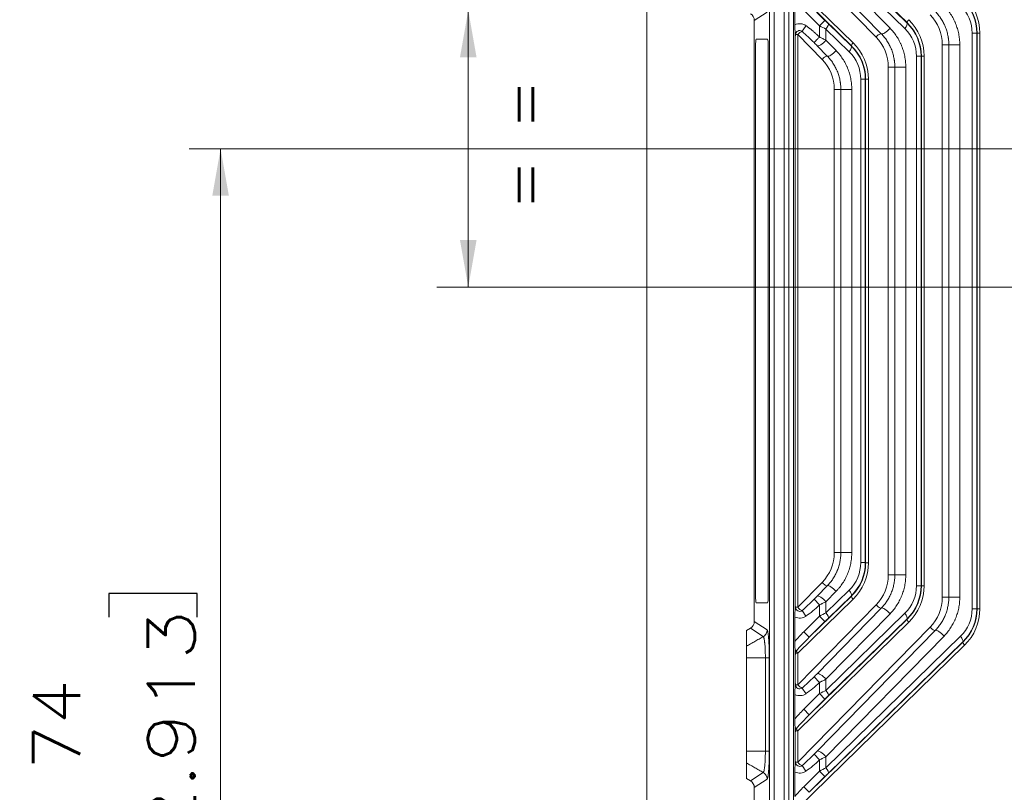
# Model space of a CAD drawing. Header units: millimetres. Extents: x 4 to 836, y 5 to 589.
# Tile 116 of 174: x 551 to 614, y 293 to 343. Entities that reach past the tile are written whole.
import ezdxf

# ---------------------------------------------------------------- set-up
doc = ezdxf.new("R2010")
doc.units = ezdxf.units.MM
doc.layers.add('1', color=7, linetype='Continuous', true_color=0xffffff)
doc.styles.add('ideas_simplex', font='simplex.shx')
doc.dimstyles.get("Standard").update_dxf_attribs({"dimtxt": 0.18, "dimasz": 0.18, "dimexe": 0.18, "dimexo": 0.0625, "dimgap": 0.09, "dimtad": 0, "dimtih": 1, "dimtoh": 1, "dimdec": 4, "dimzin": 0, "dimdsep": 46, "dimtxsty": 'Standard', "dimcen": 0.09, "dimadec": 0, "dimazin": 0, "dimtfac": 1, "dimtdec": 4, "dimtofl": 0, "dimtmove": 0, "dimatfit": 3, "dimfxl": 1, "dimtolj": 1, "dimtzin": 0, "dimarcsym": 0})

# ---------------------------------------------------------------- blocks, each defined once
blk = doc.blocks.new('_U0')
at = {"layer": '1', "color": 152, "lineweight": 13}
for p, q in [((645.148738, 334.481944), (561.58432, 334.481944)), ((617.67825, 260.481944), (561.58432, 260.481944))]:
    blk.add_line(p, q, dxfattribs=at)
at = {"layer": '1', "color": 27, "lineweight": 13}
blk.add_line((563.58432, 260.481944), (563.58432, 334.481944), dxfattribs=at)
at = {"layer": '1', "color": 87, "lineweight": 25}
for p, q in [((562.08432, 306.069444), (556.45932, 306.069444)), ((556.45932, 306.069444), (556.45932, 304.569444)), ((562.08432, 304.569444), (562.08432, 306.069444)), ((556.45932, 290.394444), (556.45932, 288.894444)), ((562.08432, 288.894444), (562.08432, 290.394444)), ((556.45932, 288.894444), (562.08432, 288.894444))]:
    blk.add_line(p, q, dxfattribs=at)
at = {"layer": '1', "color": 27, "lineweight": 18}
for points in [[(563.58432, 334.481944), (564.113301, 331.481946), (563.055339, 331.481942)], [(563.58432, 260.481944), (563.055339, 263.481942), (564.113301, 263.481946)]]:
    blk.add_solid(points, dxfattribs=at)
at = {"layer": '1', "color": 87, "linetype": 'Continuous', "lineweight": 25, "char_height": 3, "attachment_point": 7, "rotation": 90, "line_spacing_factor": 1.204819, "style": 'ideas_simplex'}
for s, insert in [('\\W1.2715;2.913', (561.93082, 290.341944)), ('\\W1.1250;74', (554.61832, 294.796944))]:
    blk.add_mtext(s, dxfattribs=dict(at, insert=insert))
blk = doc.blocks.new('_U4')
at = {"layer": '1', "color": 87, "lineweight": 25}
for p, q in [((577.892328, 362.668325), (572.267328, 362.668325)), ((572.267328, 362.668325), (572.267328, 361.168325)), ((577.892328, 361.168325), (577.892328, 362.668325)), ((572.267328, 349.963325), (572.267328, 348.463325)), ((577.892328, 348.463325), (577.892328, 349.963325)), ((572.267328, 348.463325), (577.892328, 348.463325))]:
    blk.add_line(p, q, dxfattribs=at)
at = {"layer": '1', "color": 27, "lineweight": 13}
blk.add_line((579.392328, 325.643109), (579.392328, 362.668325), dxfattribs=at)
at = {"layer": '1', "color": 152, "lineweight": 13}
for p, q in [((653.987572, 343.320779), (577.392328, 343.320779)), ((653.987572, 325.643109), (577.392328, 325.643109))]:
    blk.add_line(p, q, dxfattribs=at)
at = {"layer": '1', "color": 27, "lineweight": 18}
for points in [[(579.392328, 343.320779), (579.921309, 340.320781), (578.863347, 340.320777)], [(579.392328, 325.643109), (578.863347, 328.643107), (579.921309, 328.643111)]]:
    blk.add_solid(points, dxfattribs=at)
at = {"layer": '1', "color": 87, "linetype": 'Continuous', "lineweight": 25, "char_height": 3, "attachment_point": 7, "rotation": 90, "line_spacing_factor": 1.204819, "style": 'ideas_simplex'}
for s, insert in [('\\W1.3508;17,7', (570.426328, 349.910825)), ('\\W1.2865;.696', (577.738828, 349.910825))]:
    blk.add_mtext(s, dxfattribs=dict(at, insert=insert))
blk = doc.blocks.new('_U9')
at = {"layer": '1', "color": 87, "lineweight": 25}
for p, q in [((615.3112, 433.612552), (613.8112, 433.612552)), ((613.8112, 433.612552), (613.8112, 427.987552)), ((630.9862, 433.612552), (629.4862, 433.612552)), ((630.9862, 427.987552), (630.9862, 433.612552)), ((613.8112, 427.987552), (615.3112, 427.987552)), ((629.4862, 427.987552), (630.9862, 427.987552))]:
    blk.add_line(p, q, dxfattribs=at)
at = {"layer": '1', "color": 152, "lineweight": 13}
for p, q in [((597.148662, 353.457866), (597.148662, 428.487552)), ((647.648738, 336.981944), (647.648738, 428.487552))]:
    blk.add_line(p, q, dxfattribs=at)
at = {"layer": '1', "color": 27, "lineweight": 13}
blk.add_line((647.648738, 426.487552), (597.148662, 426.487552), dxfattribs=at)
at = {"layer": '1', "color": 27, "lineweight": 18}
for points in [[(597.148662, 426.487552), (600.14866, 427.016533), (600.148664, 425.958571)], [(647.648738, 426.487552), (644.64874, 425.958571), (644.648736, 427.016533)]]:
    blk.add_solid(points, dxfattribs=at)
at = {"layer": '1', "color": 87, "linetype": 'Continuous', "lineweight": 25, "char_height": 3, "attachment_point": 7, "line_spacing_factor": 1.204819, "style": 'ideas_simplex'}
for s, insert in [('\\W1.2664;50,5', (616.7677, 435.747552)), ('\\W1.2715;1.988', (615.2827, 428.435052))]:
    blk.add_mtext(s, dxfattribs=dict(at, insert=insert))

msp = doc.modelspace()

# ---------------------------------------------------------------- linework, layer by layer
at = {"layer": '1', "color": 251, "linetype": 'Continuous', "lineweight": 18}
msp.add_line((590.796, 254.126), (590.796, 392.838), dxfattribs=at)
at = {"layer": '1', "color": 143, "linetype": 'Continuous', "lineweight": 13}
for p, q in [((598.626, 274.771), (598.626, 372.193)), ((598.925, 372.193), (598.925, 274.771)), ((599.549, 280.125), (599.549, 366.839)), ((607.253, 342.151), (602.218, 347.074)), ((602.366, 347.427), (607.401, 342.504)), ((605.42, 341.611), (600.424, 346.719)), ((602.218, 346.363), (606.313, 342.177)), ((600.424, 344.7), (603.951, 341.251)), ((598.465, 343.211), (597.649, 342.676)), ((601.807, 342.327), (600.8, 343.334)), ((601.154, 343.687), (602.16, 342.681)), ((602.16, 342.681), (601.807, 342.327)), ((607.401, 342.504), (607.419, 342.512)), ((601.807, 341.619), (601.807, 342.327)), ((602.218, 342.124), (602.218, 341.413)), ((603.697, 340.678), (602.218, 342.124)), ((602.366, 342.477), (603.845, 341.031)), ((611.868, 341.871), (611.847, 341.862)), ((611.868, 341.871), (612.045, 341.871)), ((611.868, 305.093), (611.868, 341.871)), ((612.045, 341.871), (612.045, 305.093)), ((600.247, 305.424), (600.247, 341.54)), ((600.424, 341.769), (600.286, 341.769)), ((600.424, 341.769), (600.424, 305.195)), ((601.974, 340.183), (600.424, 341.769)), ((602.218, 341.413), (602.867, 340.75)), ((611.552, 341.862), (611.847, 341.862)), ((611.552, 305.102), (611.552, 341.862)), ((611.847, 341.862), (611.847, 305.102)), ((603.845, 341.031), (603.863, 341.039)), ((609.644, 341.125), (610.063, 341.125)), ((609.644, 305.839), (609.644, 341.125)), ((610.063, 341.125), (610.761, 341.125)), ((610.063, 305.839), (610.063, 341.125)), ((610.761, 341.125), (610.761, 305.839)), ((608.291, 340.389), (607.996, 340.389)), ((607.996, 306.575), (607.996, 340.389)), ((608.312, 340.398), (608.291, 340.389)), ((608.291, 340.389), (608.291, 306.575)), ((608.489, 340.398), (608.312, 340.398)), ((608.312, 306.566), (608.312, 340.398)), ((608.489, 340.398), (608.489, 306.566)), ((606.617, 339.698), (606.198, 339.698)), ((606.198, 307.266), (606.198, 339.698)), ((607.315, 339.698), (606.617, 339.698)), ((606.617, 307.266), (606.617, 339.698)), ((607.315, 339.698), (607.315, 307.266)), ((604.735, 338.916), (604.44, 338.916)), ((604.44, 308.048), (604.44, 338.916)), ((604.756, 338.925), (604.735, 338.916)), ((604.735, 338.916), (604.735, 308.048)), ((604.933, 338.925), (604.756, 338.925)), ((604.756, 308.039), (604.756, 338.925)), ((604.933, 338.925), (604.933, 308.039)), ((603.171, 338.27), (602.753, 338.27)), ((602.753, 308.694), (602.753, 338.27)), ((603.87, 338.27), (603.171, 338.27)), ((603.171, 308.694), (603.171, 338.27)), ((603.87, 338.27), (603.87, 308.694)), ((603.171, 308.694), (602.753, 308.694)), ((603.87, 308.694), (603.171, 308.694)), ((604.735, 308.048), (604.44, 308.048)), ((604.735, 308.048), (604.756, 308.039)), ((604.933, 308.039), (604.756, 308.039)), ((600.424, 305.195), (601.974, 306.78)), ((606.617, 307.266), (606.198, 307.266)), ((607.315, 307.266), (606.617, 307.266)), ((601.66, 305.905), (602.309, 306.568)), ((602.218, 304.84), (603.697, 306.286)), ((602.867, 306.214), (602.218, 305.551)), ((608.291, 306.575), (607.996, 306.575)), ((608.291, 306.575), (608.312, 306.566)), ((608.489, 306.566), (608.312, 306.566)), ((603.951, 305.713), (600.424, 302.264)), ((601.462, 305.704), (601.807, 305.345)), ((602.218, 305.551), (602.218, 304.84)), ((603.845, 305.933), (602.366, 304.487)), ((603.863, 305.925), (603.845, 305.933)), ((609.644, 305.839), (610.063, 305.839)), ((610.063, 305.839), (610.761, 305.839)), ((600.286, 305.195), (600.424, 305.195)), ((600.424, 300.245), (605.42, 305.353)), ((600.948, 304.628), (600.697, 304.982)), ((601.66, 300.955), (605.755, 305.141)), ((601.807, 304.637), (601.807, 305.345)), ((602.218, 299.89), (607.253, 304.813)), ((611.552, 305.102), (611.847, 305.102)), ((611.847, 305.102), (611.868, 305.093)), ((611.868, 305.093), (612.045, 305.093)), ((597.649, 304.288), (598.465, 303.753)), ((607.507, 304.24), (600.424, 297.314)), ((600.8, 303.63), (601.807, 304.637)), ((602.16, 304.283), (601.154, 303.277)), ((602.16, 304.283), (601.807, 304.637)), ((606.313, 304.787), (602.218, 300.601)), ((607.401, 304.46), (602.366, 299.537)), ((607.419, 304.452), (607.401, 304.46)), ((598.217, 303.322), (597.401, 303.857)), ((600.424, 295.296), (608.866, 303.926)), ((601.154, 303.277), (600.8, 303.63)), ((601.66, 296.005), (609.201, 303.713)), ((609.758, 303.359), (602.218, 295.651)), ((602.218, 294.94), (610.809, 303.34)), ((610.957, 302.987), (602.366, 294.587)), ((610.975, 302.979), (610.957, 302.987)), ((600.334, 302.413), (600.247, 302.474)), ((611.063, 302.767), (600.424, 292.364)), ((598.355, 301.958), (597.149, 301.958)), ((598.355, 296.006), (598.355, 301.958)), ((598.603, 301.958), (598.603, 296.006)), ((600.247, 300.474), (600.247, 302.035)), ((600.424, 302.264), (600.286, 302.264)), ((600.424, 302.264), (600.424, 300.245)), ((601.807, 300.396), (601.462, 300.754)), ((601.807, 299.687), (601.807, 300.396)), ((602.218, 300.601), (602.218, 299.89)), ((600.286, 300.245), (600.424, 300.245)), ((600.948, 299.678), (600.697, 300.033)), ((600.8, 298.68), (601.807, 299.687)), ((602.16, 299.334), (601.154, 298.327)), ((602.16, 299.334), (601.807, 299.687)), ((601.154, 298.327), (600.8, 298.68)), ((600.334, 297.464), (600.247, 297.524)), ((600.424, 297.314), (600.286, 297.314)), ((600.424, 297.314), (600.424, 295.296)), ((600.247, 295.525), (600.247, 297.085)), ((597.149, 296.006), (598.355, 296.006)), ((601.462, 295.805), (601.807, 295.446)), ((601.807, 294.737), (601.807, 295.446)), ((602.218, 295.651), (602.218, 294.94)), ((600.286, 295.296), (600.424, 295.296)), ((600.697, 295.083), (600.948, 294.728)), ((600.8, 293.73), (601.807, 294.737)), ((601.807, 294.737), (602.16, 294.384)), ((597.401, 294.107), (598.217, 294.642)), ((598.465, 294.211), (597.649, 293.676)), ((602.16, 294.384), (601.154, 293.377)), ((600.8, 293.73), (601.154, 293.377))]:
    msp.add_line(p, q, dxfattribs=at)
at = {"layer": '1', "color": 143, "linetype": 'Continuous', "lineweight": 18}
for p, q in [((599.849, 366.839), (599.849, 280.125)), ((600.149, 280.017), (600.149, 366.947)), ((607.419, 342.512), (601.154, 348.637)), ((605.755, 341.823), (601.66, 346.009)), ((600.243, 343.951), (600.243, 342.393)), ((603.863, 341.039), (601.154, 343.687)), ((602.309, 340.396), (601.66, 341.059)), ((601.154, 303.277), (603.863, 305.925)), ((600.243, 304.57), (600.243, 303.013)), ((601.154, 298.327), (607.419, 304.452)), ((597.401, 303.857), (597.149, 303.711)), ((597.149, 303.711), (597.149, 302.708)), ((601.154, 293.377), (610.975, 302.979)), ((597.149, 301.958), (597.149, 296.006)), ((598.603, 301.958), (598.355, 301.958)), ((600.243, 299.621), (600.243, 298.063)), ((597.149, 295.256), (597.149, 294.253)), ((597.401, 294.107), (597.149, 294.253)), ((600.243, 294.671), (600.243, 293.113))]:
    msp.add_line(p, q, dxfattribs=at)
at = {"layer": '1', "color": 18, "linetype": 'Continuous', "lineweight": 18}
for p, q in [((598.5, 341.482), (597.77, 341.482)), ((597.73, 340.982), (597.73, 305.982)), ((598.54, 305.982), (598.54, 340.982)), ((597.77, 305.482), (598.5, 305.482))]:
    msp.add_line(p, q, dxfattribs=at)
at = {"layer": '1', "color": 143, "linetype": 'Continuous', "lineweight": 13}
for centre, radius, start, end in [((600.547, 341.769), 0.695, 54.7413, 115.93466), ((600.547, 341.769), 0.26, 54.7413, 180), ((600.547, 305.195), 0.26, 180, 305.2587), ((600.547, 305.195), 0.695, 244.06534, 305.2587), ((600.547, 302.264), 0.26, 144.96314, 180), ((600.547, 300.245), 0.26, 180, 305.2587), ((600.547, 300.245), 0.695, 244.06534, 305.2587), ((600.547, 297.314), 0.26, 144.96314, 180), ((600.547, 295.296), 0.26, 180, 305.2587), ((600.547, 295.296), 0.695, 244.06534, 305.2587)]:
    msp.add_arc(centre, radius, start, end, dxfattribs=at)
for centre, major_axis, ratio, start_param, end_param in [((608.805, 341.844), (-2.98, -0.616), 0.985341, 2.940616, 3.725509), ((608.813, 341.847), (-2.992, -0.627), 0.980533, 2.938914, 3.723808), ((608.69, 341.847), (-3.286, -0.686), 0.982331, 2.939414, 3.724308), ((609.011, 341.844), (-2.49, -0.52), 0.982331, 2.939414, 3.724308), ((602.16, 342.705), (-0.5, 0.5), 0.024678, 1.595499, 2.018835), ((607.047, 342.151), (-0.35, -0.358), 0.30665, 1.862094, 3.104918), ((607.631, 342.724), (0.21, 0.215), 0.30665, 1.862094, 3.104918), ((605.249, 340.371), (-2.98, -0.616), 0.985341, 2.940616, 3.725509), ((605.257, 340.374), (-2.992, -0.627), 0.980533, 2.938914, 3.723808), ((605.134, 340.374), (-3.286, -0.686), 0.982331, 2.939414, 3.724308), ((606.984, 341.141), (-0.501, 2.655), 0.983891, 4.523021, 5.307914), ((600.547, 341.769), (0.214, 0.21), 0.300518, 0.547032, 1.868851), ((601.807, 342.352), (-1, 0.5), 0.019752, 1.580677, 2.004013), ((602.012, 342.124), (-0.35, -0.358), 0.30665, 1.862094, 3.104918), ((606.107, 342.177), (-0.357, -0.35), 0.300518, 0.045374, 1.868851), ((605.455, 340.371), (-2.49, -0.52), 0.982331, 2.939414, 3.724308), ((602.012, 341.413), (0.357, 0.35), 0.300518, 3.186967, 5.010443), ((604.075, 341.251), (0.21, 0.215), 0.30665, 1.862094, 3.104918), ((601.578, 338.901), (-3.286, -0.686), 0.982331, 2.939414, 3.724308), ((605.543, 341.611), (0.214, 0.21), 0.300518, 0.045374, 1.868851), ((603.539, 339.714), (-0.501, 2.655), 0.983891, 4.523021, 5.307914), ((602.661, 340.75), (-0.357, -0.35), 0.300518, 0.045374, 1.868851), ((603.491, 340.678), (-0.35, -0.358), 0.30665, 1.862094, 3.104918), ((601.899, 338.898), (-2.49, -0.52), 0.982331, 2.939414, 3.724308), ((601.693, 338.898), (-2.98, -0.616), 0.985341, 2.940616, 3.725509), ((601.701, 338.901), (-2.992, -0.627), 0.980533, 2.938914, 3.723808), ((602.098, 340.183), (0.214, 0.21), 0.300518, 0.045374, 1.868851), ((600.093, 338.286), (-0.501, 2.655), 0.983891, 4.523021, 5.307914), ((600.093, 308.678), (-0.501, -2.655), 0.983891, 0.975271, 1.760164), ((601.899, 308.066), (-2.49, 0.52), 0.982331, 2.558878, 3.343771), ((601.693, 308.066), (-2.98, 0.616), 0.985341, 2.557676, 3.34257), ((601.701, 308.062), (-2.992, 0.627), 0.980533, 2.559377, 3.344271), ((601.578, 308.062), (-3.286, 0.686), 0.982331, 2.558878, 3.343771), ((602.098, 306.78), (0.214, -0.21), 0.300518, 4.414335, 6.237811), ((603.539, 307.25), (-0.501, -2.655), 0.983891, 0.975271, 1.760164), ((602.661, 306.214), (0.357, -0.35), 0.300518, 1.272742, 3.096219), ((603.491, 306.286), (-0.35, 0.358), 0.30665, 3.178267, 4.421091), ((605.455, 306.593), (-2.49, 0.52), 0.982331, 2.558878, 3.343771), ((605.249, 306.593), (-2.98, 0.616), 0.985341, 2.557676, 3.34257), ((605.257, 306.589), (-2.992, 0.627), 0.980533, 2.559377, 3.344271), ((605.134, 306.589), (-3.286, 0.686), 0.982331, 2.558878, 3.343771), ((601.428, 306.096), (-1.756, -1.796), 0.119436, 1.023764, 1.468824), ((602.012, 305.551), (-0.357, 0.35), 0.300518, 4.414335, 6.237811), ((604.075, 305.713), (0.21, -0.215), 0.30665, 3.178267, 4.421091), ((606.984, 305.823), (-0.501, -2.655), 0.983891, 0.975271, 1.760164), ((600.547, 305.195), (0.214, -0.21), 0.300518, 4.414335, 5.736153), ((601.428, 306.096), (1.862, 1.903), 0.300518, 4.165357, 4.610416), ((601.807, 304.612), (-1, -0.5), 0.019752, 4.279173, 4.702508), ((602.012, 304.84), (-0.35, 0.358), 0.30665, 3.178267, 4.421091), ((605.543, 305.353), (0.214, -0.21), 0.300518, 4.414335, 6.237811), ((606.107, 304.787), (-0.357, 0.35), 0.300518, 4.414335, 6.237811), ((607.047, 304.813), (-0.35, 0.358), 0.30665, 3.178267, 4.421091), ((609.011, 305.12), (-2.49, 0.52), 0.982331, 2.558878, 3.343771), ((608.805, 305.12), (-2.98, 0.616), 0.985341, 2.557676, 3.34257), ((608.813, 305.117), (-2.992, 0.627), 0.980533, 2.559377, 3.344271), ((608.69, 305.117), (-3.286, 0.686), 0.982331, 2.558878, 3.343771), ((602.16, 304.259), (-0.5, -0.5), 0.024678, 4.264351, 4.687686), ((607.631, 304.24), (0.21, -0.215), 0.30665, 3.178267, 4.421091), ((601.428, 303.125), (1.865, 1.824), 0.30665, 1.607471, 1.933429), ((608.989, 303.926), (-0.214, 0.21), 0.300518, 1.272742, 3.096219), ((609.553, 303.359), (0.357, -0.35), 0.300518, 1.272742, 3.096219), ((601.428, 303.125), (-1.756, -1.717), 0.122174, 4.749063, 5.260672), ((610.603, 303.34), (0.35, -0.358), 0.30665, 0.036674, 1.279498), ((611.187, 302.767), (-0.21, 0.215), 0.30665, 0.036674, 1.279498), ((600.547, 302.264), (0.21, -0.215), 0.30665, 3.689875, 4.421091), ((601.428, 301.146), (-1.756, -1.796), 0.119436, 1.023764, 1.468824), ((601.428, 301.146), (1.862, 1.903), 0.300518, 4.165357, 4.610416), ((602.012, 300.601), (-0.357, 0.35), 0.300518, 4.414335, 6.237811), ((600.547, 300.245), (0.214, -0.21), 0.300518, 4.414335, 5.736153), ((601.807, 299.662), (-1, -0.5), 0.019752, 4.279173, 4.702508), ((602.012, 299.89), (-0.35, 0.358), 0.30665, 3.178267, 4.421091), ((602.16, 299.309), (-0.5, -0.5), 0.024678, 4.264351, 4.687686), ((601.428, 298.175), (1.865, 1.824), 0.30665, 1.607471, 1.933429), ((601.428, 298.175), (-1.756, -1.717), 0.122174, 4.749063, 5.260672), ((600.547, 297.314), (0.21, -0.215), 0.30665, 3.689875, 4.421091), ((602.012, 295.651), (0.357, -0.35), 0.300518, 1.272742, 3.096219), ((601.428, 296.196), (-1.756, -1.796), 0.119436, 1.023764, 1.468824), ((601.428, 296.196), (-1.862, -1.903), 0.300518, 1.023764, 1.468824), ((600.547, 295.296), (-0.214, 0.21), 0.300518, 1.272742, 2.594561), ((601.807, 294.712), (-1, -0.5), 0.019752, 4.279173, 4.702508), ((602.012, 294.94), (0.35, -0.358), 0.30665, 0.036674, 1.279498), ((602.16, 294.359), (-0.5, -0.5), 0.024678, 4.264351, 4.687686), ((601.428, 293.226), (-1.865, -1.824), 0.30665, 4.749063, 5.075021)]:
    msp.add_ellipse(centre, major_axis=major_axis, ratio=ratio, start_param=start_param, end_param=end_param, dxfattribs=at)
at = {"layer": '1', "color": 143, "linetype": 'Continuous', "lineweight": 18}
for centre, major_axis, ratio, start_param, end_param in [((597.147, 342.674), (-0.42, -0.275), 0.995307, 2.563384, 3.604367), ((597.147, 304.29), (0.42, -0.275), 0.995307, 5.820411, 6.861394), ((598.105, 296.006), (-0.5, 0), 0.000523, 3.222715, 4.188788), ((597.147, 293.674), (-0.42, -0.275), 0.995307, 2.563384, 3.604367)]:
    msp.add_ellipse(centre, major_axis=major_axis, ratio=ratio, start_param=start_param, end_param=end_param, dxfattribs=at)
at = {"layer": '1', "color": 18, "linetype": 'Continuous', "lineweight": 18}
for centre, start_param, end_param in [((597.77, 340.982), 3.141593, 4.712389), ((598.5, 340.982), 1.570796, 3.141593), ((597.77, 305.982), 4.712389, 6.283185), ((598.5, 305.982), 0, 1.570796)]:
    msp.add_ellipse(centre, major_axis=(0, -0.5), ratio=0.081033, start_param=start_param, end_param=end_param, dxfattribs=at)
at = {"layer": '1', "color": 143, "linetype": 'Continuous', "lineweight": 13}
for points, knots in [([(610.063, 341.125), (610.063, 341.225), (610.058, 341.325), (610.046, 341.45), (610.043, 341.475), (610.037, 341.524), (610.027, 341.598), (610.014, 341.672), (609.985, 341.817), (609.938, 342.008), (609.872, 342.193), (609.826, 342.306), (609.816, 342.329), (609.796, 342.374), (609.786, 342.397), (609.755, 342.463), (609.733, 342.507), (609.665, 342.637), (609.616, 342.72), (609.536, 342.842), (609.508, 342.881), (609.451, 342.96), (609.422, 342.998), (609.331, 343.11), (609.267, 343.182), (609.201, 343.25)], [0, 0, 0, 0, 0.125, 0.125, 0.15625, 0.15625, 0.1875, 0.25, 0.25, 0.375, 0.5, 0.5, 0.53125, 0.53125, 0.5625, 0.5625, 0.625, 0.625, 0.75, 0.75, 0.8125, 0.8125, 0.875, 0.875, 1, 1, 1, 1]), ([(609.758, 343.605), (609.836, 343.525), (609.91, 343.441), (610.016, 343.31), (610.05, 343.265), (610.117, 343.174), (610.149, 343.128), (610.242, 342.986), (610.299, 342.888), (610.378, 342.737), (610.404, 342.686), (610.44, 342.608), (610.452, 342.582), (610.475, 342.529), (610.531, 342.397), (610.616, 342.154), (610.671, 341.932), (610.705, 341.762), (610.719, 341.677), (610.731, 341.591), (610.738, 341.533), (610.741, 341.504), (610.755, 341.358), (610.761, 341.242), (610.761, 341.125)], [0, 0, 0, 0, 0.125, 0.125, 0.1875, 0.1875, 0.25, 0.25, 0.375, 0.375, 0.4375, 0.4375, 0.46875, 0.46875, 0.5, 0.625, 0.75, 0.75, 0.8125, 0.84375, 0.84375, 0.875, 0.875, 1, 1, 1, 1]), ([(606.313, 342.177), (606.352, 342.137), (606.39, 342.096), (606.464, 342.013), (606.5, 341.97), (606.605, 341.84), (606.737, 341.659), (606.851, 341.465), (606.931, 341.314), (606.956, 341.263), (606.993, 341.185), (607.004, 341.158), (607.028, 341.106), (607.084, 340.973), (607.17, 340.73), (607.225, 340.507), (607.258, 340.337), (607.273, 340.251), (607.285, 340.165), (607.292, 340.107), (607.295, 340.078), (607.31, 339.932), (607.315, 339.815), (607.315, 339.698)], [0, 0, 0, 0, 0.0625, 0.0625, 0.125, 0.125, 0.25, 0.375, 0.375, 0.4375, 0.4375, 0.46875, 0.46875, 0.5, 0.625, 0.75, 0.75, 0.8125, 0.84375, 0.84375, 0.875, 0.875, 1, 1, 1, 1]), ([(601.807, 341.619), (601.765, 341.574), (601.722, 341.53), (601.643, 341.447), (601.606, 341.409), (601.543, 341.344), (601.517, 341.316), (601.478, 341.277), (601.466, 341.264), (601.462, 341.26)], [0, 0, 0, 0, 0.25, 0.25, 0.5, 0.5, 0.75, 0.75, 1, 1, 1, 1]), ([(601.807, 341.619), (601.843, 341.602), (601.878, 341.584), (601.948, 341.55), (601.983, 341.532), (602.086, 341.481), (602.153, 341.447), (602.218, 341.413)], [0, 0, 0, 0, 0.25, 0.25, 0.5, 0.5, 1, 1, 1, 1]), ([(606.617, 339.698), (606.617, 339.798), (606.612, 339.898), (606.6, 340.023), (606.597, 340.048), (606.591, 340.097), (606.581, 340.172), (606.568, 340.245), (606.539, 340.39), (606.492, 340.581), (606.426, 340.766), (606.38, 340.88), (606.37, 340.903), (606.35, 340.948), (606.34, 340.971), (606.309, 341.037), (606.287, 341.081), (606.219, 341.21), (606.12, 341.377), (606.007, 341.533), (605.916, 341.645), (605.885, 341.682), (605.821, 341.754), (605.788, 341.789), (605.755, 341.823)], [0, 0, 0, 0, 0.125, 0.125, 0.15625, 0.15625, 0.1875, 0.25, 0.25, 0.375, 0.5, 0.5, 0.53125, 0.53125, 0.5625, 0.5625, 0.625, 0.625, 0.75, 0.875, 0.875, 0.9375, 0.9375, 1, 1, 1, 1]), ([(602.867, 340.75), (602.906, 340.71), (602.944, 340.669), (603.018, 340.586), (603.054, 340.543), (603.16, 340.411), (603.292, 340.229), (603.407, 340.035), (603.486, 339.884), (603.512, 339.833), (603.548, 339.755), (603.56, 339.728), (603.583, 339.676), (603.639, 339.543), (603.724, 339.301), (603.779, 339.078), (603.813, 338.908), (603.828, 338.823), (603.839, 338.736), (603.846, 338.679), (603.85, 338.649), (603.864, 338.504), (603.87, 338.387), (603.87, 338.27)], [0, 0, 0, 0, 0.0625, 0.0625, 0.125, 0.125, 0.25, 0.375, 0.375, 0.4375, 0.4375, 0.46875, 0.46875, 0.5, 0.625, 0.75, 0.75, 0.8125, 0.84375, 0.84375, 0.875, 0.875, 1, 1, 1, 1]), ([(603.171, 338.27), (603.171, 338.371), (603.166, 338.471), (603.154, 338.596), (603.151, 338.62), (603.145, 338.67), (603.135, 338.744), (603.123, 338.817), (603.094, 338.963), (603.046, 339.154), (602.981, 339.339), (602.934, 339.453), (602.924, 339.475), (602.905, 339.52), (602.894, 339.543), (602.863, 339.61), (602.841, 339.654), (602.773, 339.783), (602.674, 339.95), (602.561, 340.105), (602.47, 340.218), (602.439, 340.255), (602.375, 340.327), (602.343, 340.362), (602.309, 340.396)], [0, 0, 0, 0, 0.125, 0.125, 0.15625, 0.15625, 0.1875, 0.25, 0.25, 0.375, 0.5, 0.5, 0.53125, 0.53125, 0.5625, 0.5625, 0.625, 0.625, 0.75, 0.875, 0.875, 0.9375, 0.9375, 1, 1, 1, 1]), ([(602.309, 306.568), (602.343, 306.602), (602.375, 306.637), (602.439, 306.709), (602.47, 306.746), (602.561, 306.858), (602.674, 307.014), (602.773, 307.181), (602.841, 307.31), (602.863, 307.354), (602.894, 307.421), (602.905, 307.443), (602.924, 307.489), (602.972, 307.602), (603.046, 307.81), (603.094, 308.001), (603.123, 308.146), (603.135, 308.22), (603.145, 308.294), (603.151, 308.343), (603.154, 308.368), (603.166, 308.493), (603.171, 308.593), (603.171, 308.694)], [0, 0, 0, 0, 0.0625, 0.0625, 0.125, 0.125, 0.25, 0.375, 0.375, 0.4375, 0.4375, 0.46875, 0.46875, 0.5, 0.625, 0.75, 0.75, 0.8125, 0.84375, 0.84375, 0.875, 0.875, 1, 1, 1, 1]), ([(603.87, 308.694), (603.87, 308.577), (603.864, 308.46), (603.85, 308.314), (603.846, 308.285), (603.839, 308.228), (603.828, 308.141), (603.813, 308.056), (603.779, 307.886), (603.724, 307.663), (603.648, 307.447), (603.594, 307.315), (603.583, 307.288), (603.56, 307.235), (603.548, 307.209), (603.512, 307.131), (603.486, 307.08), (603.407, 306.929), (603.292, 306.734), (603.16, 306.553), (603.054, 306.421), (603.018, 306.378), (602.944, 306.295), (602.906, 306.254), (602.867, 306.214)], [0, 0, 0, 0, 0.125, 0.125, 0.15625, 0.15625, 0.1875, 0.25, 0.25, 0.375, 0.5, 0.5, 0.53125, 0.53125, 0.5625, 0.5625, 0.625, 0.625, 0.75, 0.875, 0.875, 0.9375, 0.9375, 1, 1, 1, 1]), ([(605.755, 305.141), (605.788, 305.175), (605.821, 305.21), (605.885, 305.282), (605.916, 305.318), (606.006, 305.43), (606.119, 305.585), (606.217, 305.751), (606.286, 305.881), (606.308, 305.924), (606.339, 305.991), (606.349, 306.014), (606.369, 306.059), (606.417, 306.173), (606.491, 306.381), (606.539, 306.572), (606.568, 306.718), (606.581, 306.792), (606.591, 306.866), (606.597, 306.915), (606.6, 306.94), (606.612, 307.065), (606.617, 307.166), (606.617, 307.266)], [0, 0, 0, 0, 0.0625, 0.0625, 0.125, 0.125, 0.25, 0.375, 0.375, 0.4375, 0.4375, 0.46875, 0.46875, 0.5, 0.625, 0.75, 0.75, 0.8125, 0.84375, 0.84375, 0.875, 0.875, 1, 1, 1, 1]), ([(607.315, 307.266), (607.315, 307.149), (607.31, 307.032), (607.295, 306.886), (607.292, 306.857), (607.285, 306.799), (607.273, 306.712), (607.258, 306.627), (607.225, 306.456), (607.169, 306.233), (607.093, 306.017), (607.038, 305.884), (607.027, 305.857), (607.004, 305.804), (606.992, 305.778), (606.956, 305.7), (606.93, 305.649), (606.851, 305.498), (606.793, 305.401), (606.67, 305.214), (606.539, 305.033), (606.391, 304.866), (606.313, 304.787)], [0, 0, 0, 0, 0.125, 0.125, 0.15625, 0.15625, 0.1875, 0.25, 0.25, 0.375, 0.5, 0.5, 0.53125, 0.53125, 0.5625, 0.5625, 0.625, 0.625, 0.75, 0.75, 0.875, 1, 1, 1, 1]), ([(602.218, 305.551), (602.153, 305.517), (602.085, 305.483), (601.999, 305.44), (601.982, 305.431), (601.947, 305.414), (601.929, 305.405), (601.877, 305.379), (601.842, 305.362), (601.807, 305.345)], [0, 0, 0, 0, 0.5, 0.5, 0.625, 0.625, 0.75, 0.75, 1, 1, 1, 1]), ([(609.201, 303.713), (609.234, 303.748), (609.267, 303.783), (609.33, 303.854), (609.361, 303.891), (609.451, 304.003), (609.564, 304.157), (609.663, 304.324), (609.731, 304.452), (609.753, 304.496), (609.795, 304.585), (609.815, 304.63), (609.871, 304.767), (609.904, 304.861), (609.947, 305.003), (609.96, 305.051), (609.984, 305.148), (609.995, 305.196), (610.024, 305.343), (610.053, 305.539), (610.063, 305.739), (610.063, 305.839)], [0, 0, 0, 0, 0.0625, 0.0625, 0.125, 0.125, 0.25, 0.375, 0.375, 0.4375, 0.4375, 0.5, 0.5, 0.625, 0.625, 0.6875, 0.6875, 0.75, 0.75, 0.875, 1, 1, 1, 1]), ([(610.761, 305.839), (610.761, 305.722), (610.75, 305.489), (610.716, 305.26), (610.682, 305.089), (610.67, 305.032), (610.642, 304.919), (610.626, 304.863), (610.576, 304.697), (610.538, 304.588), (610.483, 304.455), (610.472, 304.428), (610.449, 304.375), (610.437, 304.349), (610.401, 304.271), (610.375, 304.22), (610.296, 304.069), (610.238, 303.973), (610.115, 303.786), (609.984, 303.606), (609.836, 303.439), (609.758, 303.359)], [0, 0, 0, 0, 0.125, 0.25, 0.25, 0.3125, 0.3125, 0.375, 0.375, 0.5, 0.5, 0.53125, 0.53125, 0.5625, 0.5625, 0.625, 0.625, 0.75, 0.75, 0.875, 1, 1, 1, 1]), ([(598.465, 303.752), (598.465, 303.709), (598.459, 303.666), (598.436, 303.582), (598.42, 303.542), (598.376, 303.467), (598.35, 303.432), (598.289, 303.37), (598.254, 303.344), (598.217, 303.322)], [0, 0, 0, 0, 0.25, 0.25, 0.5, 0.5, 0.75, 0.75, 1, 1, 1, 1]), ([(598.465, 303.752), (598.474, 303.746), (598.484, 303.729), (598.497, 303.688), (598.501, 303.672), (598.508, 303.644), (598.51, 303.634), (598.514, 303.613), (598.516, 303.601), (598.527, 303.542), (598.535, 303.485), (598.546, 303.387), (598.55, 303.352), (598.555, 303.296), (598.557, 303.277), (598.56, 303.238), (598.562, 303.217), (598.57, 303.114), (598.575, 303.025), (598.583, 302.881), (598.585, 302.832), (598.588, 302.755), (598.589, 302.73), (598.591, 302.678), (598.592, 302.652), (598.596, 302.52), (598.599, 302.411), (598.601, 302.271), (598.602, 302.243), (598.602, 302.187), (598.602, 302.158), (598.603, 302.073), (598.603, 302.015), (598.603, 301.958)], [0, 0, 0, 0, 0.125, 0.125, 0.1875, 0.1875, 0.21875, 0.21875, 0.25, 0.25, 0.375, 0.375, 0.4375, 0.4375, 0.46875, 0.46875, 0.5, 0.5, 0.625, 0.625, 0.6875, 0.6875, 0.71875, 0.71875, 0.75, 0.75, 0.875, 0.875, 0.90625, 0.90625, 0.9375, 0.9375, 1, 1, 1, 1]), ([(598.355, 301.958), (598.355, 302.002), (598.355, 302.046), (598.354, 302.112), (598.354, 302.133), (598.353, 302.177), (598.353, 302.199), (598.35, 302.306), (598.348, 302.389), (598.343, 302.51), (598.341, 302.55), (598.337, 302.628), (598.334, 302.666), (598.327, 302.776), (598.322, 302.844), (598.314, 302.923), (598.312, 302.938), (598.308, 302.968), (598.307, 302.983), (598.301, 303.025), (598.298, 303.051), (598.286, 303.125), (598.278, 303.168), (598.268, 303.212), (598.266, 303.221), (598.261, 303.236), (598.259, 303.244), (598.253, 303.264), (598.248, 303.276), (598.235, 303.306), (598.226, 303.318), (598.217, 303.322)], [0, 0, 0, 0, 0.0625, 0.0625, 0.09375, 0.09375, 0.125, 0.125, 0.25, 0.25, 0.3125, 0.3125, 0.375, 0.375, 0.5, 0.5, 0.53125, 0.53125, 0.5625, 0.5625, 0.625, 0.625, 0.75, 0.75, 0.78125, 0.78125, 0.8125, 0.8125, 0.875, 0.875, 1, 1, 1, 1]), ([(602.218, 300.601), (602.153, 300.567), (602.085, 300.533), (601.999, 300.49), (601.982, 300.481), (601.947, 300.464), (601.929, 300.455), (601.877, 300.429), (601.842, 300.412), (601.807, 300.396)], [0, 0, 0, 0, 0.5, 0.5, 0.625, 0.625, 0.75, 0.75, 1, 1, 1, 1]), ([(598.217, 294.642), (598.221, 294.644), (598.226, 294.648), (598.233, 294.657), (598.235, 294.661), (598.24, 294.669), (598.242, 294.673), (598.253, 294.698), (598.262, 294.726), (598.272, 294.77), (598.274, 294.78), (598.278, 294.799), (598.281, 294.809), (598.287, 294.842), (598.29, 294.865), (598.302, 294.939), (598.309, 294.995), (598.317, 295.074), (598.318, 295.09), (598.321, 295.123), (598.323, 295.14), (598.327, 295.192), (598.33, 295.227), (598.337, 295.337), (598.341, 295.414), (598.348, 295.578), (598.351, 295.661), (598.354, 295.831), (598.355, 295.918), (598.355, 296.006)], [0, 0, 0, 0, 0.0625, 0.0625, 0.09375, 0.09375, 0.125, 0.125, 0.25, 0.25, 0.28125, 0.28125, 0.3125, 0.3125, 0.375, 0.375, 0.5, 0.5, 0.53125, 0.53125, 0.5625, 0.5625, 0.625, 0.625, 0.75, 0.75, 0.875, 0.875, 1, 1, 1, 1]), ([(598.603, 296.006), (598.603, 295.891), (598.602, 295.778), (598.6, 295.612), (598.599, 295.557), (598.596, 295.448), (598.595, 295.394), (598.59, 295.234), (598.585, 295.133), (598.578, 294.99), (598.575, 294.944), (598.571, 294.876), (598.57, 294.854), (598.566, 294.81), (598.565, 294.789), (598.557, 294.686), (598.55, 294.612), (598.539, 294.513), (598.535, 294.482), (598.529, 294.439), (598.527, 294.426), (598.523, 294.399), (598.521, 294.387), (598.51, 294.328), (598.501, 294.29), (598.49, 294.256), (598.488, 294.25), (598.483, 294.238), (598.481, 294.233), (598.474, 294.22), (598.47, 294.215), (598.465, 294.211)], [0, 0, 0, 0, 0.125, 0.125, 0.1875, 0.1875, 0.25, 0.25, 0.375, 0.375, 0.4375, 0.4375, 0.46875, 0.46875, 0.5, 0.5, 0.625, 0.625, 0.6875, 0.6875, 0.71875, 0.71875, 0.75, 0.75, 0.875, 0.875, 0.90625, 0.90625, 0.9375, 0.9375, 1, 1, 1, 1]), ([(602.218, 295.651), (602.153, 295.618), (602.085, 295.584), (601.999, 295.54), (601.982, 295.531), (601.947, 295.514), (601.929, 295.505), (601.877, 295.48), (601.842, 295.463), (601.807, 295.446)], [0, 0, 0, 0, 0.5, 0.5, 0.625, 0.625, 0.75, 0.75, 1, 1, 1, 1]), ([(598.465, 294.211), (598.465, 294.255), (598.459, 294.298), (598.436, 294.382), (598.42, 294.422), (598.376, 294.497), (598.35, 294.532), (598.289, 294.593), (598.254, 294.62), (598.217, 294.642)], [0, 0, 0, 0, 0.25, 0.25, 0.5, 0.5, 0.75, 0.75, 1, 1, 1, 1])]:
    msp.add_open_spline(points, degree=3, knots=knots, dxfattribs=at)
at = {"layer": '1', "color": 143, "linetype": 'Continuous', "lineweight": 18}
for points in [[(597.649, 304.288), (597.649, 342.676)], [(597.649, 263.545), (597.649, 293.676)]]:
    msp.add_open_spline(points, degree=1, dxfattribs=at)
for points, knots in [([(600.247, 341.54), (600.247, 341.556), (600.248, 341.573), (600.248, 341.607), (600.248, 341.624), (600.249, 341.658), (600.249, 341.675), (600.25, 341.702), (600.25, 341.711), (600.25, 341.73), (600.25, 341.739), (600.25, 341.768), (600.25, 341.787), (600.25, 341.815), (600.25, 341.825), (600.249, 341.843), (600.249, 341.852), (600.249, 341.879), (600.249, 341.896), (600.248, 341.93), (600.248, 341.947), (600.247, 341.998), (600.246, 342.032), (600.246, 342.083), (600.245, 342.101), (600.245, 342.136), (600.244, 342.189), (600.244, 342.243), (600.243, 342.299), (600.243, 342.318), (600.243, 342.355), (600.243, 342.374), (600.243, 342.393)], [0, 0, 0, 0, 0.0625, 0.0625, 0.125, 0.125, 0.1875, 0.1875, 0.21875, 0.21875, 0.25, 0.25, 0.3125, 0.3125, 0.34375, 0.34375, 0.375, 0.375, 0.4375, 0.4375, 0.5, 0.5, 0.625, 0.625, 0.6875, 0.6875, 0.75, 0.875, 0.875, 0.9375, 0.9375, 1, 1, 1, 1]), ([(601.462, 341.26), (601.338, 341.384), (601.212, 341.506), (600.957, 341.746), (600.828, 341.865), (600.697, 341.981)], [0, 0, 0, 0, 0.5, 0.5, 1, 1, 1, 1]), ([(600.286, 341.769), (600.285, 341.764), (600.283, 341.76), (600.28, 341.751), (600.275, 341.737), (600.271, 341.723), (600.264, 341.696), (600.26, 341.677), (600.251, 341.62), (600.248, 341.58), (600.247, 341.54)], [0, 0, 0, 0, 0.0625, 0.0625, 0.125, 0.25, 0.25, 0.5, 0.5, 1, 1, 1, 1]), ([(601.66, 341.059), (601.628, 341.092), (601.595, 341.126), (601.529, 341.193), (601.496, 341.226), (601.462, 341.26)], [0, 0, 0, 0, 0.5, 0.5, 1, 1, 1, 1]), ([(600.243, 304.57), (600.243, 304.647), (600.244, 304.721), (600.245, 304.83), (600.245, 304.865), (600.246, 304.933), (600.247, 304.967), (600.248, 305.018), (600.248, 305.035), (600.249, 305.069), (600.249, 305.086), (600.25, 305.122), (600.25, 305.14), (600.25, 305.168), (600.25, 305.178), (600.25, 305.196), (600.25, 305.206), (600.25, 305.225), (600.25, 305.234), (600.25, 305.252), (600.25, 305.262), (600.249, 305.289), (600.249, 305.306), (600.248, 305.34), (600.248, 305.357), (600.248, 305.391), (600.247, 305.407), (600.247, 305.424)], [0, 0, 0, 0, 0.25, 0.25, 0.375, 0.375, 0.5, 0.5, 0.5625, 0.5625, 0.625, 0.625, 0.6875, 0.6875, 0.71875, 0.71875, 0.75, 0.75, 0.78125, 0.78125, 0.8125, 0.8125, 0.875, 0.875, 0.9375, 0.9375, 1, 1, 1, 1]), ([(600.247, 305.424), (600.248, 305.384), (600.251, 305.344), (600.26, 305.287), (600.264, 305.268), (600.271, 305.241), (600.275, 305.227), (600.28, 305.213), (600.283, 305.204), (600.285, 305.2), (600.286, 305.195)], [0, 0, 0, 0, 0.5, 0.5, 0.75, 0.75, 0.875, 0.9375, 0.9375, 1, 1, 1, 1]), ([(601.66, 305.905), (601.628, 305.871), (601.595, 305.838), (601.529, 305.771), (601.496, 305.738), (601.462, 305.704)], [0, 0, 0, 0, 0.5, 0.5, 1, 1, 1, 1]), ([(600.247, 302.474), (600.247, 302.516), (600.246, 302.558), (600.245, 302.646), (600.244, 302.69), (600.244, 302.758), (600.244, 302.781), (600.243, 302.827), (600.243, 302.85), (600.243, 302.92), (600.243, 302.966), (600.243, 303.013)], [0, 0, 0, 0, 0.25, 0.25, 0.5, 0.5, 0.625, 0.625, 0.75, 0.75, 1, 1, 1, 1]), ([(597.149, 302.708), (597.149, 302.703), (597.149, 302.694), (597.149, 302.675), (597.149, 302.668), (597.149, 302.655), (597.149, 302.65), (597.149, 302.641), (597.149, 302.636), (597.149, 302.61), (597.149, 302.586), (597.149, 302.544), (597.149, 302.529), (597.149, 302.498), (597.149, 302.482), (597.149, 302.43), (597.149, 302.393), (597.149, 302.334), (597.149, 302.314), (597.149, 302.272), (597.149, 302.251), (597.149, 302.186), (597.149, 302.142), (597.149, 302.074), (597.149, 302.051), (597.149, 302.004), (597.149, 301.981), (597.149, 301.958)], [0, 0, 0, 0, 0.125, 0.125, 0.1875, 0.1875, 0.21875, 0.21875, 0.25, 0.25, 0.375, 0.375, 0.4375, 0.4375, 0.5, 0.5, 0.625, 0.625, 0.6875, 0.6875, 0.75, 0.75, 0.875, 0.875, 0.9375, 0.9375, 1, 1, 1, 1]), ([(600.247, 302.035), (600.247, 302.052), (600.248, 302.069), (600.248, 302.104), (600.249, 302.122), (600.249, 302.157), (600.249, 302.175), (600.25, 302.203), (600.25, 302.213), (600.25, 302.232), (600.25, 302.242), (600.25, 302.272), (600.25, 302.291), (600.25, 302.32), (600.25, 302.33), (600.249, 302.349), (600.249, 302.358), (600.249, 302.386), (600.249, 302.403), (600.248, 302.439), (600.248, 302.456), (600.247, 302.474)], [0, 0, 0, 0, 0.125, 0.125, 0.25, 0.25, 0.375, 0.375, 0.4375, 0.4375, 0.5, 0.5, 0.625, 0.625, 0.6875, 0.6875, 0.75, 0.75, 0.875, 0.875, 1, 1, 1, 1]), ([(600.286, 302.264), (600.285, 302.259), (600.283, 302.255), (600.28, 302.246), (600.275, 302.232), (600.271, 302.218), (600.264, 302.191), (600.26, 302.172), (600.251, 302.115), (600.248, 302.075), (600.247, 302.035)], [0, 0, 0, 0, 0.0625, 0.0625, 0.125, 0.25, 0.25, 0.5, 0.5, 1, 1, 1, 1]), ([(600.243, 299.621), (600.243, 299.697), (600.244, 299.771), (600.245, 299.88), (600.245, 299.915), (600.246, 299.984), (600.247, 300.017), (600.248, 300.068), (600.248, 300.085), (600.249, 300.119), (600.249, 300.137), (600.25, 300.172), (600.25, 300.19), (600.25, 300.218), (600.25, 300.228), (600.25, 300.247), (600.25, 300.256), (600.25, 300.275), (600.25, 300.284), (600.25, 300.303), (600.25, 300.312), (600.249, 300.339), (600.249, 300.356), (600.248, 300.391), (600.248, 300.407), (600.248, 300.441), (600.247, 300.458), (600.247, 300.474)], [0, 0, 0, 0, 0.25, 0.25, 0.375, 0.375, 0.5, 0.5, 0.5625, 0.5625, 0.625, 0.625, 0.6875, 0.6875, 0.71875, 0.71875, 0.75, 0.75, 0.78125, 0.78125, 0.8125, 0.8125, 0.875, 0.875, 0.9375, 0.9375, 1, 1, 1, 1]), ([(600.247, 300.474), (600.248, 300.434), (600.251, 300.395), (600.26, 300.337), (600.264, 300.319), (600.271, 300.291), (600.275, 300.277), (600.28, 300.263), (600.283, 300.254), (600.285, 300.25), (600.286, 300.245)], [0, 0, 0, 0, 0.5, 0.5, 0.75, 0.75, 0.875, 0.9375, 0.9375, 1, 1, 1, 1]), ([(601.66, 300.955), (601.628, 300.922), (601.595, 300.888), (601.529, 300.821), (601.496, 300.788), (601.462, 300.754)], [0, 0, 0, 0, 0.5, 0.5, 1, 1, 1, 1]), ([(600.247, 297.524), (600.247, 297.566), (600.246, 297.609), (600.245, 297.696), (600.244, 297.74), (600.244, 297.808), (600.244, 297.831), (600.243, 297.877), (600.243, 297.9), (600.243, 297.97), (600.243, 298.016), (600.243, 298.063)], [0, 0, 0, 0, 0.25, 0.25, 0.5, 0.5, 0.625, 0.625, 0.75, 0.75, 1, 1, 1, 1]), ([(600.247, 297.085), (600.247, 297.102), (600.248, 297.12), (600.248, 297.154), (600.249, 297.172), (600.249, 297.207), (600.249, 297.225), (600.25, 297.253), (600.25, 297.263), (600.25, 297.282), (600.25, 297.292), (600.25, 297.322), (600.25, 297.341), (600.25, 297.371), (600.25, 297.38), (600.249, 297.399), (600.249, 297.408), (600.249, 297.436), (600.249, 297.454), (600.248, 297.489), (600.248, 297.507), (600.247, 297.524)], [0, 0, 0, 0, 0.125, 0.125, 0.25, 0.25, 0.375, 0.375, 0.4375, 0.4375, 0.5, 0.5, 0.625, 0.625, 0.6875, 0.6875, 0.75, 0.75, 0.875, 0.875, 1, 1, 1, 1]), ([(600.286, 297.314), (600.285, 297.31), (600.283, 297.305), (600.28, 297.296), (600.275, 297.283), (600.271, 297.269), (600.264, 297.241), (600.26, 297.222), (600.251, 297.165), (600.248, 297.126), (600.247, 297.085)], [0, 0, 0, 0, 0.0625, 0.0625, 0.125, 0.25, 0.25, 0.5, 0.5, 1, 1, 1, 1]), ([(597.149, 296.006), (597.149, 295.983), (597.149, 295.96), (597.149, 295.914), (597.149, 295.891), (597.149, 295.823), (597.149, 295.779), (597.149, 295.714), (597.149, 295.693), (597.149, 295.651), (597.149, 295.631), (597.149, 295.591), (597.149, 295.572), (597.149, 295.534), (597.149, 295.516), (597.149, 295.465), (597.149, 295.434), (597.149, 295.392), (597.149, 295.379), (597.149, 295.355), (597.149, 295.343), (597.149, 295.312), (597.149, 295.295), (597.149, 295.279), (597.149, 295.276), (597.149, 295.271), (597.149, 295.268), (597.149, 295.261), (597.149, 295.258), (597.149, 295.256)], [0, 0, 0, 0, 0.0625, 0.0625, 0.125, 0.125, 0.25, 0.25, 0.3125, 0.3125, 0.375, 0.375, 0.4375, 0.4375, 0.5, 0.5, 0.625, 0.625, 0.6875, 0.6875, 0.75, 0.75, 0.875, 0.875, 0.90625, 0.90625, 0.9375, 0.9375, 1, 1, 1, 1]), ([(601.66, 296.005), (601.628, 295.972), (601.595, 295.939), (601.529, 295.872), (601.496, 295.838), (601.462, 295.805)], [0, 0, 0, 0, 0.5, 0.5, 1, 1, 1, 1]), ([(600.243, 294.671), (600.243, 294.747), (600.244, 294.822), (600.245, 294.93), (600.245, 294.965), (600.246, 295.034), (600.247, 295.068), (600.248, 295.118), (600.248, 295.135), (600.249, 295.17), (600.249, 295.187), (600.25, 295.222), (600.25, 295.24), (600.25, 295.268), (600.25, 295.278), (600.25, 295.297), (600.25, 295.306), (600.25, 295.325), (600.25, 295.334), (600.25, 295.353), (600.25, 295.362), (600.249, 295.389), (600.249, 295.407), (600.248, 295.441), (600.248, 295.458), (600.248, 295.491), (600.247, 295.508), (600.247, 295.525)], [0, 0, 0, 0, 0.25, 0.25, 0.375, 0.375, 0.5, 0.5, 0.5625, 0.5625, 0.625, 0.625, 0.6875, 0.6875, 0.71875, 0.71875, 0.75, 0.75, 0.78125, 0.78125, 0.8125, 0.8125, 0.875, 0.875, 0.9375, 0.9375, 1, 1, 1, 1]), ([(600.247, 295.525), (600.248, 295.484), (600.251, 295.445), (600.26, 295.388), (600.264, 295.369), (600.271, 295.341), (600.275, 295.327), (600.28, 295.314), (600.283, 295.305), (600.285, 295.3), (600.286, 295.296)], [0, 0, 0, 0, 0.5, 0.5, 0.75, 0.75, 0.875, 0.9375, 0.9375, 1, 1, 1, 1])]:
    msp.add_open_spline(points, degree=3, knots=knots, dxfattribs=at)
at = {"layer": '1', "color": 143, "linetype": 'Continuous', "lineweight": 13}
msp.add_rational_spline([(600.948, 342.336), (600.78, 342.099), (600.697, 341.981)], [1, 0.864902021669, 1], degree=2, dxfattribs=at)
for points, degree in [([(600.948, 342.336), (601.375, 342.034), (601.807, 341.619)], 2), ([(597.149, 302.708), (598.217, 303.322)], 1), ([(597.149, 295.256), (598.217, 294.642)], 1)]:
    msp.add_open_spline(points, degree=degree, dxfattribs=at)

# ---------------------------------------------------------------- texts
at = {"layer": '1', "color": 87, "linetype": 'Continuous', "lineweight": 25, "insert": (584.364, 330.581), "char_height": 3, "attachment_point": 7, "rotation": 90, "line_spacing_factor": 1.204819, "style": 'ideas_simplex'}
msp.add_mtext('\\W0.9531;= =', dxfattribs=at)

# ---------------------------------------------------------------- dimensions: what is measured, and where the dimension line sits
at = {"layer": '1', "color": 87, "linetype": 'Continuous', "lineweight": 25}
for base, p1, p2, angle, text, override, picture, middle in [((647.649, 426.488), (597.149, 348.629), (647.649, 334.482), 180, '<>\\P[\\C87;{\\H1.00x;\\Fsimplex.shx;1.988\\Fsimplex.shx;}\\C87; ]', {"dimtxt": 3, "dimasz": 3, "dimexe": 2, "dimexo": 2.5, "dimgap": 1.5, "dimtad": 1, "dimtih": 0, "dimtoh": 0, "dimdec": 2, "dimlfac": 1, "dimzin": 8, "dimdsep": 44, "dimlunit": 2, "dimtxsty": 'ideas_simplex', "dimsah": 1, "dimse1": 0, "dimse2": 0, "dimsd1": 0, "dimsd2": 0, "dimclrd": 27, "dimclre": 152, "dimclrt": 87, "dimtol": 0, "dimtm": -0.1, "dimtfac": 0.5, "dimtdec": 2, "dimtofl": 1, "dimtmove": 0, "dimtzin": 8, "dimlwd": 13, "dimlwe": 13}, '_U9', (622.399, 426.488)), ((579.392, 325.643), (656.488, 343.321), (656.488, 325.643), 90, '<>\\P[\\C87;{\\H1.00x;\\Fsimplex.shx;.696\\Fsimplex.shx;}\\C87; ]', {"dimtxt": 3, "dimasz": 3, "dimexe": 2, "dimexo": 2.5, "dimgap": 1.5, "dimtad": 1, "dimtih": 0, "dimtoh": 0, "dimdec": 1, "dimlfac": 1, "dimzin": 8, "dimdsep": 44, "dimlunit": 2, "dimtxsty": 'ideas_simplex', "dimsah": 1, "dimse1": 0, "dimse2": 0, "dimsd1": 0, "dimsd2": 0, "dimclrd": 27, "dimclre": 152, "dimclrt": 87, "dimtol": 0, "dimtm": -0.1, "dimtfac": 0.5, "dimtdec": 2, "dimtofl": 1, "dimtmove": 0, "dimtzin": 8, "dimlwd": 13, "dimlwe": 13}, '_U4', (579.392, 367.464)), ((563.584, 334.482), (623.149, 260.482), (647.649, 334.482), 90, '<>\\P[\\C87;{\\H1.00x;\\Fsimplex.shx;2.913\\Fsimplex.shx;}\\C87; ]', {"dimtxt": 3, "dimasz": 3, "dimexe": 2, "dimexo": 2.5, "dimgap": 1.5, "dimtad": 1, "dimtih": 0, "dimtoh": 0, "dimdec": 2, "dimlfac": 1, "dimzin": 8, "dimdsep": 44, "dimlunit": 2, "dimtxsty": 'ideas_simplex', "dimsah": 1, "dimse1": 0, "dimse2": 0, "dimsd1": 0, "dimsd2": 0, "dimclrd": 27, "dimclre": 152, "dimclrt": 87, "dimtol": 0, "dimtm": -0.1, "dimtfac": 0.5, "dimtdec": 2, "dimtofl": 1, "dimtmove": 0, "dimtzin": 8, "dimlwd": 13, "dimlwe": 13}, '_U0', (563.584, 297.482))]:
    dim = msp.add_linear_dim(base=base, p1=p1, p2=p2, angle=angle, text=text, dimstyle='Standard', override=override, dxfattribs=at)
    dim.commit()
    dim.dimension.update_dxf_attribs({"geometry": picture, "text_midpoint": middle, "dimtype": 160})

doc.saveas('drawing.dxf')
